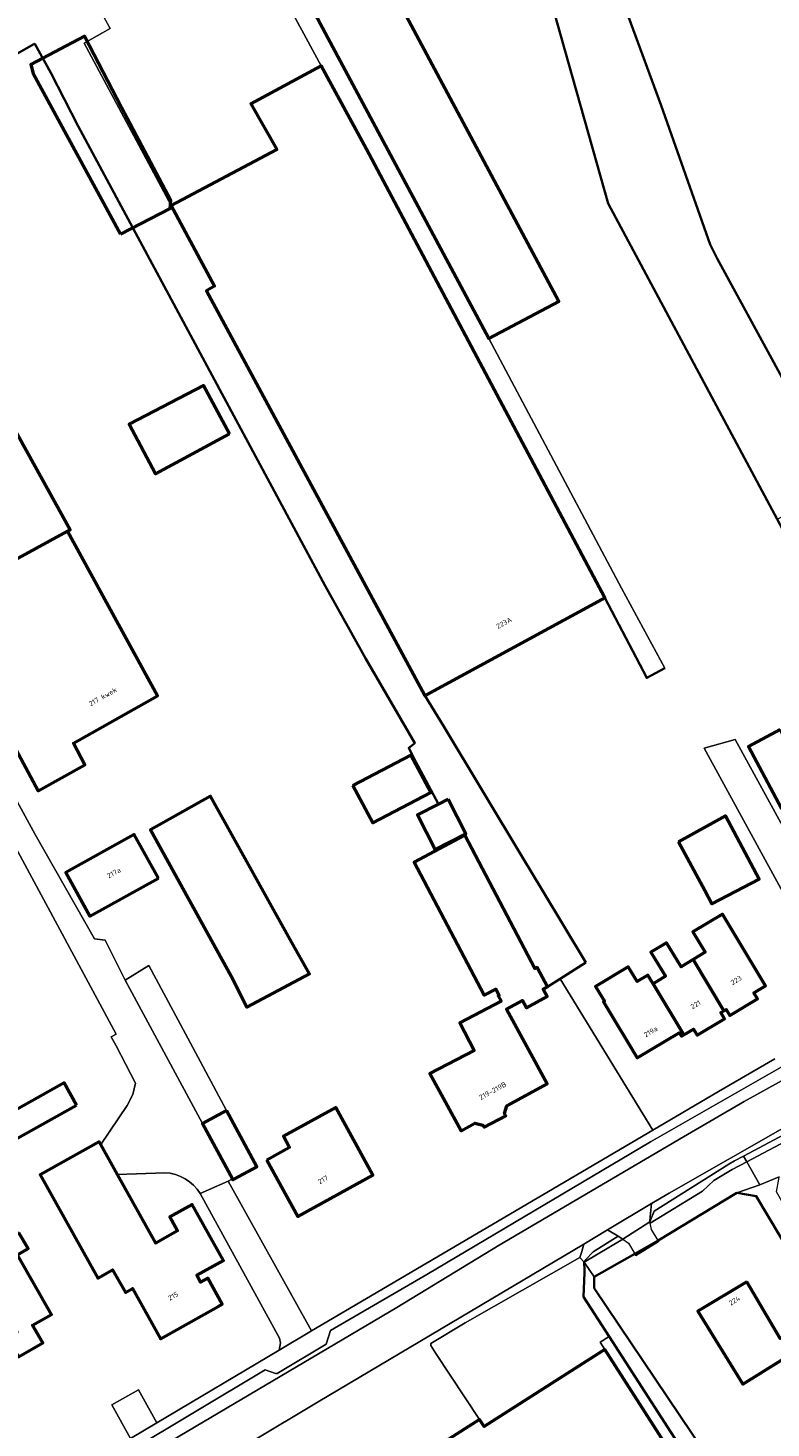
# Model space of a CAD drawing. Header units: metres. Extents: x 113441 to 115918, y 474822 to 477887.
# Tile 64 of 145: x 113704 to 113799, y 476931 to 477110. Entities that reach past the tile are written whole.
import ezdxf
from ezdxf.enums import TextEntityAlignment as Align

# ---------------------------------------------------------------- set-up
doc = ezdxf.new("R2010")
doc.units = ezdxf.units.M
for name, color, linetype, lineweight in [('B-WE-GK-BESCHOEIING-G', 252, 'GK-BESCHOEIING', 35), ('B-WE-GR-BOUWLAND-GV', 252, 'Continuous', 13), ('B-WE-GR-GROENVOORZIENING-GV', 252, 'Continuous', 18), ('B-WE-KW-KUNSTWERK_DEK-GV', 252, 'Continuous', 18), ('B-WE-KW-KUNSTWERK_LANDHOOFD-GV', 252, 'Continuous', 18), ('B-WE-OG-BEBOUWING-GV', 7, 'Continuous', 50), ('B-WE-OG-BEBOUWING-T18', 7, 'Continuous', 50), ('B-WE-OG-BEBOUWING_LOODS-GV', 7, 'Continuous', 50), ('B-WE-OG-BEBOUWING_OVERBOUWING-GV', 7, 'Continuous', 50), ('B-WE-OG-BEBOUWING_SCHUUR-GV', 7, 'Continuous', 50), ('B-WE-OG-TERREIN_ERF-GV', 252, 'Continuous', 18), ('B-WE-OG-WATER-GV', 252, 'Continuous', 18), ('B-WE-OG-WATER_SLOOT-GV', 252, 'Continuous', 18), ('B-WE-VH-VERHARDING_GESLOTEN-GV', 252, 'Continuous', 18), ('B-WE-VH-VERHARDING_HALFVERHARDING-GV', 252, 'Continuous', 18), ('B-WE-VH-VERHARDING_OPEN-GV', 252, 'Continuous', 18)]:
    doc.layers.add(name, color=color, linetype=linetype, lineweight=lineweight)
doc.styles.add('NLCS-ISO-ANNOTATIEF-T18', font='NLCS-ISO.ttf', dxfattribs={"height": 1.8})
doc.linetypes.add('GK-BESCHOEIING', pattern='A,30,-5,[1,NLCS.SHX,S=1,R=0,X=0,Y=0],-5', length=40)

msp = doc.modelspace()

# ---------------------------------------------------------------- linework, layer by layer
at = {"layer": 'B-WE-GK-BESCHOEIING-G', "ltscale": 0.5, "flags": 128}
for points in [[(113772.33, 477136.746), (113777.92, 477120.84), (113785.4, 477100.51), (113791.66, 477082.71), (113792.577, 477080.931)], [(113811.357, 477026.776), (113800.237, 477047.548), (113778.582, 477087.998), (113768.999, 477122.059), (113768.869, 477121.989)], [(113702.604, 477107.008), (113704.94, 477108.335)], [(113704.94, 477108.335), (113705.126, 477108.441), (113707.165, 477104.698), (113710.699, 477097.863), (113722.297, 477076.301)], [(113804.493, 477058.78), (113804.541, 477058.987), (113792.577, 477080.931)], [(113722.297, 477076.301), (113742.32, 477039.03), (113747.56, 477029.68), (113753.82, 477018.86), (113753.767, 477018.82)], [(113785.768, 477028.424), (113783.53, 477027.242), (113778.19, 477037.49)], [(113785.853, 477028.469), (113785.768, 477028.424)], [(113755.12, 477024.961), (113757.56, 477021.02), (113767.562, 477004.336)], [(113753.767, 477018.82), (113753.05, 477018.27), (113753.59, 477017.13), (113756.842, 477011.083)], [(113767.562, 477004.336), (113770.161, 477000), (113775.724, 476990.804)], [(113770.815, 476987.663), (113772.426, 476988.694), (113775.724, 476990.804)], [(113784.991, 476955.19), (113795.094, 476961.289), (113797.577, 476960.879), (113816.386, 476929.326), (113820.23, 476922.981), (113813.075, 476918.013), (113810.712, 476916.372)], [(113782.031, 476953.471), (113784.991, 476955.19)], [(113775.567, 476951.404), (113775.53, 476952.44)], [(113810.712, 476916.372), (113802.618, 476910.752), (113795.583, 476921.196), (113776.82, 476949.074), (113776.793, 476950.545), (113782.031, 476953.471)], [(113778.714, 476942.912), (113775.434, 476947.991), (113775.578, 476951.109), (113775.567, 476951.404)], [(113795.882, 476917.396), (113795.401, 476917.078), (113778.714, 476942.912)]]:
    msp.add_lwpolyline(points, dxfattribs=at)
at = {"layer": 'B-WE-GR-BOUWLAND-GV'}
msp.add_lwpolyline([(113777.92, 477120.84), (113785.4, 477100.51), (113791.66, 477082.71), (113792.577, 477080.931), (113804.541, 477058.987), (113804.493, 477058.78), (113806.681, 477058.068), (113836.62, 477076.25), (113842.94, 477073.07), (113846.28, 477074.7), (113842.96, 477080.62), (113845.207, 477081.917), (113827.858, 477112.743)], dxfattribs=at)
at = {"layer": 'B-WE-GR-GROENVOORZIENING-GV'}
msp.add_lwpolyline([(113813.297, 476976.445), (113801.811, 476970.041), (113786.4, 476961.26), (113784.151, 476959.917), (113783.993, 476958.247), (113783.93, 476957.58), (113784.487, 476958.975), (113794.078, 476964.961), (113794.777, 476965.397), (113795.931, 476966.011), (113814.602, 476975.954)], dxfattribs=at)
msp.add_lwpolyline([(113779.887, 476955.736), (113778.528, 476956.561), (113775.46, 476954.73), (113775.22, 476953.77), (113774.95, 476953.04), (113775.53, 476952.44), (113775.701, 476952.732), (113776.667, 476953.768)], close=True, dxfattribs=at)
at = {"layer": 'B-WE-KW-KUNSTWERK_DEK-GV'}
msp.add_lwpolyline([(113783.97, 476957.402), (113783.93, 476957.58), (113780.49, 476955.37), (113781.19, 476954.85), (113782.031, 476953.471), (113784.991, 476955.19), (113784.15, 476956.61)], close=True, dxfattribs=at)
at = {"layer": 'B-WE-KW-KUNSTWERK_LANDHOOFD-GV'}
msp.add_lwpolyline([(113784.991, 476955.19), (113782.031, 476953.471), (113782.16, 476953.26), (113785.05, 476955.09)], close=True, dxfattribs=at)
at = {"layer": 'B-WE-OG-BEBOUWING-GV'}
for points in [[(113747.57, 477095.02), (113741.831, 477105.606), (113732.823, 477100.758), (113736.123, 477094.894), (113722.591, 477087.728), (113728.14, 477077.38), (113727.242, 477076.863), (113727.15, 477076.81), (113755.12, 477024.961), (113755.316, 477025.068), (113777.296, 477037.004), (113778.19, 477037.49)], [(113664.698, 477087.444), (113664.248, 477083.394), (113690.5, 477035.78), (113692.559, 477036.902), (113709.32, 477046.03), (113709.65, 477046.21), (113681.63, 477096.77)], [(113730.069, 477058.494), (113726.757, 477064.694), (113717.209, 477059.71), (113720.596, 477053.377)], [(113709.32, 477046.03), (113692.559, 477036.902), (113705.57, 477012.76), (113711.56, 477016.11), (113710.08, 477018.86), (113720.83, 477024.92)], [(113800.624, 477020.615), (113796.567, 477018.463), (113800.792, 477010.497), (113804.849, 477012.649)], [(113745.86, 477013.439), (113748.438, 477008.684), (113755.863, 477012.561), (113753.31, 477017.358)], [(113730.588, 477006.809), (113727.66, 477012.08), (113719.94, 477007.76), (113730.27, 476989.03), (113732.31, 476985.09), (113740.31, 476989.36), (113738.06, 476993.36)], [(113758.082, 477011.716), (113756.842, 477011.083), (113754.156, 477009.712), (113756.429, 477005.259), (113760.356, 477007.263)], [(113787.62, 477006.24), (113790.964, 477000), (113791.87, 476998.31), (113797.93, 477001.48), (113793.63, 477009.57)], [(113720.957, 477001.586), (113717.863, 477007.189), (113709.1, 477002.333), (113712.181, 476996.74)], [(113760.25, 477007.08), (113753.717, 477003.642), (113762.687, 476986.597), (113764.192, 476987.389), (113764.62, 476986.574), (113764.514, 476986.519), (113764.877, 476985.828), (113759.586, 476983.064), (113761.424, 476979.545), (113755.725, 476976.568), (113759.75, 476969.242), (113761.522, 476970.212), (113762.556, 476969.984), (113762.71, 476969.692), (113765.476, 476971.147), (113765.322, 476971.439), (113765.609, 476972.447), (113770.785, 476975.279), (113765.577, 476984.798), (113767.639, 476985.926), (113768.143, 476985.004), (113770.775, 476986.444), (113770.271, 476987.365), (113770.815, 476987.663), (113769.486, 476990.175), (113769.221, 476990.034)], [(113789.489, 476991.172), (113793.434, 476984.615), (113793.725, 476984.79), (113794.189, 476984.019), (113797.72, 476986.143), (113797.256, 476986.914), (113798.747, 476987.811), (113793.229, 476996.982), (113789.459, 476994.714), (113791.031, 476992.1)], [(113789.489, 476991.172), (113787.946, 476990.244), (113786.091, 476993.329), (113784.077, 476992.118), (113785.933, 476989.033), (113784.347, 476988.079), (113788.278, 476981.513), (113789.51, 476982.254), (113789.979, 476981.474), (113793.509, 476983.598), (113793.04, 476984.378), (113793.434, 476984.615)], [(113784.347, 476988.079), (113783.677, 476989.193), (113782.306, 476988.368), (113781.172, 476990.254), (113776.973, 476987.728), (113778.118, 476985.825), (113777.989, 476985.748), (113782.299, 476978.587), (113787.714, 476981.804), (113787.993, 476981.341), (113788.278, 476981.513)], [(113734.856, 476965.499), (113738.818, 476958.291), (113748.432, 476963.578), (113743.688, 476972.238), (113736.986, 476968.548), (113737.78, 476967.106)], [(113715.706, 476963.668), (113713.573, 476967.483), (113713.371, 476967.844), (113705.814, 476963.62), (113713.21, 476950.39), (113715.097, 476951.449), (113716.732, 476948.534), (113717.639, 476949.042), (113721.251, 476942.601), (113728.64, 476946.745), (113729.154, 476947.033), (113727.291, 476950.395), (113726.355, 476949.873), (113725.87, 476950.745), (113729.289, 476952.65), (113725.291, 476959.824), (113722.419, 476958.223), (113723.425, 476956.424), (113720.631, 476954.862)], [(113703.097, 476956.162), (113700.687, 476954.724), (113697.763, 476959.621), (113695.494, 476958.267), (113696.303, 476956.898), (113693.461, 476955.219), (113691.783, 476958.061), (113686.294, 476954.818), (113688.537, 476950.935), (113692.131, 476953.011), (113695.829, 476946.615), (113698.66, 476948.252), (113700.389, 476947.67), (113702.879, 476943.478), (113701.623, 476942.754), (113703.04, 476940.298), (113706.148, 476942.081), (113704.854, 476944.337), (113707.283, 476945.73), (113702.902, 476953.367), (113704.275, 476954.187)], [(113796.35, 476949.9), (113790.1, 476946.14), (113795.85, 476936.79), (113800.722, 476939.848), (113801.49, 476940.33), (113803.23, 476937.87), (113807.111, 476940.183), (113806.95, 476940.446), (113804.28, 476944.814), (113800.637, 476942.668)], [(113778.163, 476941.254), (113777.81, 476941.027), (113762.712, 476931.365), (113762.119, 476932.292), (113753.88, 476927.02), (113770.39, 476901.33), (113774.23, 476903.79), (113775.49, 476902.03), (113779.76, 476904.65), (113778.429, 476906.471), (113794.05, 476916.46)]]:
    msp.add_lwpolyline(points, close=True, dxfattribs=at)
at = {"layer": 'B-WE-OG-BEBOUWING_LOODS-GV'}
msp.add_lwpolyline([(113739.434, 477115.28), (113763.318, 477070.674), (113772.291, 477075.435), (113748.401, 477120.097)], close=True, dxfattribs=at)
at = {"layer": 'B-WE-OG-BEBOUWING_OVERBOUWING-GV'}
msp.add_lwpolyline([(113716.118, 477084.057), (113722.479, 477087.355), (113722.571, 477088.375), (113716.247, 477100.254), (113711.517, 477109.409), (113704.626, 477105.764), (113704.921, 477104.605)], close=True, dxfattribs=at)
at = {"layer": 'B-WE-OG-BEBOUWING_SCHUUR-GV'}
for points in [[(113710.461, 476972.53), (113708.872, 476975.376), (113700.969, 476970.963), (113702.533, 476968.104)], [(113729.699, 476971.857), (113726.617, 476970.197), (113730.45, 476963.084), (113730.504, 476962.984), (113730.733, 476963.107), (113733.585, 476964.644)]]:
    msp.add_lwpolyline(points, close=True, dxfattribs=at)
at = {"layer": 'B-WE-OG-TERREIN_ERF-GV'}
for points in [[(113741.831, 477105.606), (113728.87, 477129.51), (113710.094, 477119.329), (113709.93, 477119.24), (113714.622, 477110.706), (113714.79, 477110.4), (113711.44, 477108.52), (113722.591, 477087.728), (113736.123, 477094.894), (113732.823, 477100.758)], [(113720.596, 477053.377), (113717.209, 477059.71), (113726.757, 477064.694), (113730.069, 477058.494)], [(113800.624, 477020.615), (113804.849, 477012.649), (113800.792, 477010.497), (113796.567, 477018.463)], [(113794.86, 477019.35), (113790.899, 477018.23), (113809.535, 476984.172), (113813.139, 476986.025)], [(113745.86, 477013.439), (113753.31, 477017.358), (113755.863, 477012.561), (113748.438, 477008.684)], [(113732.31, 476985.09), (113730.27, 476989.03), (113719.94, 477007.76), (113727.66, 477012.08), (113730.588, 477006.809), (113738.06, 476993.36), (113740.31, 476989.36)], [(113793.63, 477009.57), (113797.93, 477001.48), (113791.87, 476998.31), (113790.964, 477000), (113787.62, 477006.24)], [(113712.181, 476996.74), (113709.1, 477002.333), (113717.863, 477007.189), (113720.957, 477001.586)], [(113784.347, 476988.079), (113785.933, 476989.033), (113784.077, 476992.118), (113786.091, 476993.329), (113787.946, 476990.244), (113789.489, 476991.172), (113791.031, 476992.1), (113789.459, 476994.714), (113793.229, 476996.982), (113798.747, 476987.811), (113797.256, 476986.914), (113797.72, 476986.143), (113794.189, 476984.019), (113793.725, 476984.79), (113793.434, 476984.615), (113793.04, 476984.378), (113793.509, 476983.598), (113789.979, 476981.474), (113789.51, 476982.254), (113788.278, 476981.513), (113787.993, 476981.341), (113787.714, 476981.804), (113782.299, 476978.587), (113777.989, 476985.748), (113778.118, 476985.825), (113776.973, 476987.728), (113781.172, 476990.254), (113782.306, 476988.368), (113783.677, 476989.193)], [(113748.432, 476963.578), (113738.818, 476958.291), (113734.856, 476965.499), (113737.78, 476967.106), (113736.986, 476968.548), (113743.688, 476972.238)], [(113795.094, 476961.289), (113784.991, 476955.19), (113785.05, 476955.09), (113782.16, 476953.26), (113782.031, 476953.471), (113776.793, 476950.545), (113776.82, 476949.074), (113795.583, 476921.196), (113802.618, 476910.752), (113810.712, 476916.372), (113810.348, 476916.995), (113812.834, 476918.431), (113813.075, 476918.013), (113820.23, 476922.981), (113816.386, 476929.326), (113797.577, 476960.879)], [(113691.783, 476958.061), (113693.461, 476955.219), (113696.303, 476956.898), (113695.494, 476958.267), (113697.763, 476959.621), (113700.687, 476954.724), (113703.097, 476956.162), (113704.275, 476954.187), (113702.902, 476953.367), (113707.283, 476945.73), (113704.854, 476944.337), (113706.148, 476942.081), (113703.04, 476940.298), (113701.623, 476942.754), (113702.879, 476943.478), (113700.389, 476947.67), (113698.66, 476948.252), (113695.829, 476946.615), (113692.131, 476953.011), (113688.537, 476950.935), (113686.294, 476954.818)], [(113801.49, 476940.33), (113800.722, 476939.848), (113795.85, 476936.79), (113790.1, 476946.14), (113796.35, 476949.9), (113800.637, 476942.668), (113804.28, 476944.814), (113806.95, 476940.446), (113807.111, 476940.183), (113803.23, 476937.87)], [(113718.422, 476936.066), (113715.01, 476934.156), (113717.398, 476929.829), (113720.784, 476931.845)]]:
    msp.add_lwpolyline(points, close=True, dxfattribs=at)
for points in [[(113800.237, 477047.548), (113778.582, 477087.998), (113768.999, 477122.059)], [(113748.401, 477120.097), (113772.291, 477075.435), (113763.318, 477070.674), (113780.298, 477038.713), (113785.853, 477028.469), (113785.768, 477028.424), (113783.53, 477027.242), (113778.19, 477037.49), (113777.296, 477037.004), (113755.316, 477025.068), (113755.12, 477024.961), (113757.56, 477021.02), (113767.562, 477004.336), (113770.161, 477000), (113775.724, 476990.804), (113772.426, 476988.694), (113784.299, 476969.311), (113792.74, 476974.27), (113799.967, 476978.451)], [(113686.006, 477042.259), (113705.168, 477007.167), (113712.76, 476993.818), (113714.156, 476993.671), (113716.703, 476988.546), (113719.739, 476990.395), (113725.369, 476979.916), (113729.699, 476971.857), (113726.617, 476970.197), (113730.45, 476963.084), (113729.914, 476962.785), (113740.566, 476943.619), (113784.299, 476969.311), (113772.426, 476988.694), (113770.815, 476987.663), (113770.271, 476987.365), (113770.775, 476986.444), (113768.143, 476985.004), (113767.639, 476985.926), (113765.577, 476984.798), (113770.785, 476975.279), (113765.609, 476972.447), (113765.322, 476971.439), (113765.476, 476971.147), (113762.71, 476969.692), (113762.556, 476969.984), (113761.522, 476970.212), (113759.75, 476969.242), (113755.725, 476976.568), (113761.424, 476979.545), (113759.586, 476983.064), (113764.877, 476985.828), (113764.514, 476986.519), (113764.62, 476986.574), (113764.192, 476987.389), (113762.687, 476986.597), (113753.717, 477003.642), (113760.25, 477007.08), (113760.356, 477007.263), (113756.429, 477005.259), (113754.156, 477009.712), (113756.842, 477011.083), (113753.59, 477017.13), (113753.05, 477018.27), (113753.767, 477018.82), (113753.82, 477018.86), (113747.56, 477029.68), (113742.32, 477039.03), (113722.297, 477076.301), (113710.699, 477097.863), (113707.165, 477104.698), (113705.126, 477108.441), (113704.94, 477108.335), (113702.604, 477107.008)], [(113681.63, 477096.77), (113709.65, 477046.21), (113709.32, 477046.03), (113720.83, 477024.92), (113710.08, 477018.86), (113711.56, 477016.11), (113705.57, 477012.76), (113692.559, 477036.902)], [(113809.535, 476984.172), (113790.899, 477018.23), (113794.86, 477019.35), (113813.139, 476986.025)], [(113721.786, 476963.881), (113715.706, 476963.668), (113720.631, 476954.862), (113723.425, 476956.424), (113722.419, 476958.223), (113725.291, 476959.824), (113729.289, 476952.65), (113725.87, 476950.745), (113726.355, 476949.873), (113727.291, 476950.395), (113729.154, 476947.033), (113728.64, 476946.745), (113721.251, 476942.601), (113717.639, 476949.042), (113716.732, 476948.534), (113715.097, 476951.449), (113713.21, 476950.39), (113705.814, 476963.62), (113713.371, 476967.844), (113713.573, 476967.483), (113716.961, 476972.494), (113717.705, 476973.907), (113718.031, 476975.323), (113715.539, 476980.141), (113714.955, 476981.2), (113714.918, 476981.266), (113715.556, 476981.635), (113702.337, 477006.096)], [(113695.39, 476916.71), (113707.48, 476923.72), (113717.398, 476929.829), (113715.01, 476934.156), (113718.422, 476936.066), (113720.784, 476931.845), (113736.442, 476941.17), (113736.632, 476942.107), (113736.489, 476942.705), (113726.33, 476961.217)]]:
    msp.add_lwpolyline(points, dxfattribs=at)
msp.add_lwpolyline([(113726.33, 476961.217, 0.2427223), (113721.786, 476963.881)], format="xyb", dxfattribs=at)
at = {"layer": 'B-WE-OG-WATER-GV'}
for points in [[(113762.282, 477135.773), (113768.999, 477122.059), (113778.582, 477087.998), (113800.237, 477047.548), (113803.966, 477049.424), (113807.48, 477051.263), (113804.493, 477058.78), (113804.541, 477058.987), (113792.577, 477080.931), (113791.66, 477082.71), (113785.4, 477100.51), (113777.92, 477120.84), (113772.33, 477136.746), (113772.09, 477137.43), (113772.625, 477138.755), (113774.1, 477142.41), (113771.869, 477144.262), (113765.747, 477141.073), (113760.963, 477138.265)], [(113739.434, 477115.28), (113734.898, 477126.08), (113734.737, 477126.451), (113738.568, 477135.852), (113738.254, 477135.834), (113732.636, 477136.121), (113727.922, 477133.68), (113728.87, 477129.51), (113741.831, 477105.606), (113747.57, 477095.02), (113778.19, 477037.49), (113783.53, 477027.242), (113785.768, 477028.424), (113785.853, 477028.469), (113780.298, 477038.713), (113763.318, 477070.674)], [(113795.094, 476961.289), (113798.024, 476962.331), (113796.347, 476965.279), (113794.491, 476964.297), (113792.121, 476962.901), (113790.702, 476961.514), (113783.97, 476957.402), (113783.93, 476957.58), (113780.49, 476955.37), (113775.53, 476952.44), (113776.793, 476950.545), (113782.031, 476953.471), (113784.991, 476955.19)], [(113776.793, 476950.545), (113775.53, 476952.44), (113775.567, 476951.404), (113775.578, 476951.109), (113775.434, 476947.991), (113778.714, 476942.912), (113795.401, 476917.078), (113795.882, 476917.396), (113795.94, 476917.434), (113800.796, 476910.124), (113800.962, 476909.874), (113801.861, 476910.498), (113802.618, 476910.752), (113795.583, 476921.196), (113776.82, 476949.074)]]:
    msp.add_lwpolyline(points, close=True, dxfattribs=at)
for points in [[(113702.604, 477107.008), (113704.94, 477108.335), (113705.126, 477108.441), (113707.165, 477104.698), (113710.699, 477097.863), (113722.297, 477076.301), (113742.32, 477039.03), (113747.56, 477029.68), (113753.82, 477018.86), (113753.767, 477018.82), (113753.05, 477018.27), (113753.59, 477017.13), (113756.842, 477011.083), (113758.082, 477011.716), (113760.356, 477007.263), (113760.25, 477007.08), (113769.221, 476990.034), (113769.486, 476990.175), (113770.815, 476987.663), (113772.426, 476988.694), (113775.724, 476990.804), (113770.161, 477000), (113767.562, 477004.336), (113757.56, 477021.02), (113755.12, 477024.961), (113727.15, 477076.81), (113727.242, 477076.863), (113728.14, 477077.38), (113722.591, 477087.728), (113711.44, 477108.52), (113714.79, 477110.4), (113714.622, 477110.706)], [(113815.384, 476975.348), (113796.347, 476965.279), (113798.024, 476962.331), (113800.49, 476963.33)], [(113822.244, 476924.434), (113816.25, 476934.36), (113801.18, 476959.64), (113800.18, 476961.44), (113800.445, 476963.053), (113800.49, 476963.33), (113798.024, 476962.331), (113795.094, 476961.289), (113797.577, 476960.879), (113816.386, 476929.326)]]:
    msp.add_lwpolyline(points, dxfattribs=at)
at = {"layer": 'B-WE-OG-WATER_SLOOT-GV'}
for points in [[(113815.384, 476975.348), (113815.012, 476975.636), (113814.947, 476975.686), (113814.602, 476975.954), (113795.931, 476966.011), (113796.347, 476965.279)], [(113794.491, 476964.297), (113796.347, 476965.279), (113795.931, 476966.011), (113794.777, 476965.397), (113794.078, 476964.961), (113784.487, 476958.975), (113783.93, 476957.58), (113783.97, 476957.402), (113790.702, 476961.514), (113792.121, 476962.901)], [(113780.49, 476955.37), (113779.887, 476955.736), (113776.667, 476953.768), (113775.701, 476952.732), (113775.53, 476952.44)]]:
    msp.add_lwpolyline(points, close=True, dxfattribs=at)
at = {"layer": 'B-WE-VH-VERHARDING_GESLOTEN-GV'}
for points in [[(113658.601, 477093.865), (113650.986, 477107.006), (113647.295, 477104.843), (113654.76, 477091.32), (113658.476, 477086.123), (113665.452, 477073.572), (113674.111, 477058.157), (113674.774, 477056.271), (113673.62, 477055.075), (113671.989, 477054.025), (113675.428, 477047.855), (113678.62, 477049.654), (113684.01, 477039.847), (113702.337, 477006.096), (113715.556, 476981.635), (113714.918, 476981.266), (113714.955, 476981.2), (113715.539, 476980.141), (113718.031, 476975.323), (113717.705, 476973.907), (113716.961, 476972.494), (113713.573, 476967.483), (113715.706, 476963.668), (113721.786, 476963.881)], [(113716.703, 476988.546), (113714.156, 476993.671), (113712.76, 476993.818), (113705.168, 477007.167), (113686.006, 477042.259)], [(113726.33, 476961.217), (113729.914, 476962.785), (113730.45, 476963.084), (113726.617, 476970.197), (113716.703, 476988.546)], [(113812.39, 476982.05), (113796.04, 476972.98), (113788.24, 476968.48), (113764.61, 476954.59), (113751.53, 476946.64), (113719.74, 476927.82)], [(113723.95, 476924.07), (113741.43, 476934.55), (113775.46, 476954.73), (113778.528, 476956.561), (113784.151, 476959.917), (113786.4, 476961.26), (113801.811, 476970.041)], [(113753.88, 476927.02), (113762.119, 476932.292), (113756.51, 476940.72), (113755.87, 476941.76), (113755.86, 476942.01), (113760.26, 476944.64), (113774.95, 476953.04), (113775.22, 476953.77), (113775.46, 476954.73), (113741.43, 476934.55), (113723.95, 476924.07)], [(113795.401, 476917.078), (113778.714, 476942.912), (113777.57, 476942.18), (113778.163, 476941.254), (113794.05, 476916.46)]]:
    msp.add_lwpolyline(points, dxfattribs=at)
for points in [[(113716.703, 476988.546), (113726.617, 476970.197), (113729.699, 476971.857), (113725.369, 476979.916), (113719.739, 476990.395)], [(113729.914, 476962.785), (113726.33, 476961.217), (113736.489, 476942.705), (113736.632, 476942.107), (113736.442, 476941.17), (113740.566, 476943.619)], [(113783.93, 476957.58), (113783.993, 476958.247), (113784.151, 476959.917), (113778.528, 476956.561), (113779.887, 476955.736), (113780.49, 476955.37)]]:
    msp.add_lwpolyline(points, close=True, dxfattribs=at)
msp.add_lwpolyline([(113721.786, 476963.881, -0.2427223), (113726.33, 476961.217)], format="xyb", dxfattribs=at)
at = {"layer": 'B-WE-VH-VERHARDING_HALFVERHARDING-GV'}
msp.add_lwpolyline([(113777.81, 476941.027), (113778.163, 476941.254), (113777.57, 476942.18), (113778.714, 476942.912), (113775.434, 476947.991), (113775.578, 476951.109), (113775.567, 476951.404), (113775.53, 476952.44), (113774.95, 476953.04), (113760.26, 476944.64), (113755.86, 476942.01), (113755.87, 476941.76), (113756.51, 476940.72), (113762.119, 476932.292), (113762.712, 476931.365)], close=True, dxfattribs=at)
at = {"layer": 'B-WE-VH-VERHARDING_OPEN-GV'}
for points in [[(113719.74, 476927.82), (113751.53, 476946.64), (113764.61, 476954.59), (113788.24, 476968.48), (113796.04, 476972.98), (113812.39, 476982.05)], [(113707.89, 476922.63), (113734.64, 476938.65), (113735.99, 476938.18), (113736.2, 476938.16), (113742.48, 476941.94), (113743.03, 476943.69), (113755.36, 476950.86), (113784, 476967.85), (113800.765, 476977.406)], [(113800.765, 476977.406), (113784, 476967.85), (113755.36, 476950.86), (113743.03, 476943.69), (113742.48, 476941.94), (113736.2, 476938.16), (113735.99, 476938.18), (113734.64, 476938.65), (113707.89, 476922.63)], [(113799.967, 476978.451), (113792.74, 476974.27), (113784.299, 476969.311), (113740.566, 476943.619), (113736.442, 476941.17), (113720.784, 476931.845), (113717.398, 476929.829)]]:
    msp.add_lwpolyline(points, dxfattribs=at)

# ---------------------------------------------------------------- texts
at = {"layer": 'B-WE-OG-BEBOUWING-T18', "style": 'NLCS-ISO-ANNOTATIEF-T18'}
for s, rotation, p in [('223A', 28.5, (113765.248, 477034.274)), ('217 kwek', 29.4, (113713.841, 477024.826)), ('217a', 28.9, (113715.258, 477002.266)), ('223', 31, (113794.998, 476988.531)), ('221', 31.1, (113789.797, 476985.403)), ('219a', 31, (113784.042, 476981.939)), ('219-219B', 28.6, (113763.804, 476974.367)), ('217', 28.8, (113742.058, 476962.983)), ('215', 29.3, (113722.859, 476948.089)), ('224', 31.1, (113794.788, 476947.501))]:
    msp.add_text(s, height=0.64, rotation=rotation, dxfattribs=at).set_placement(p, align=Align.MIDDLE)

doc.saveas('drawing.dxf')
